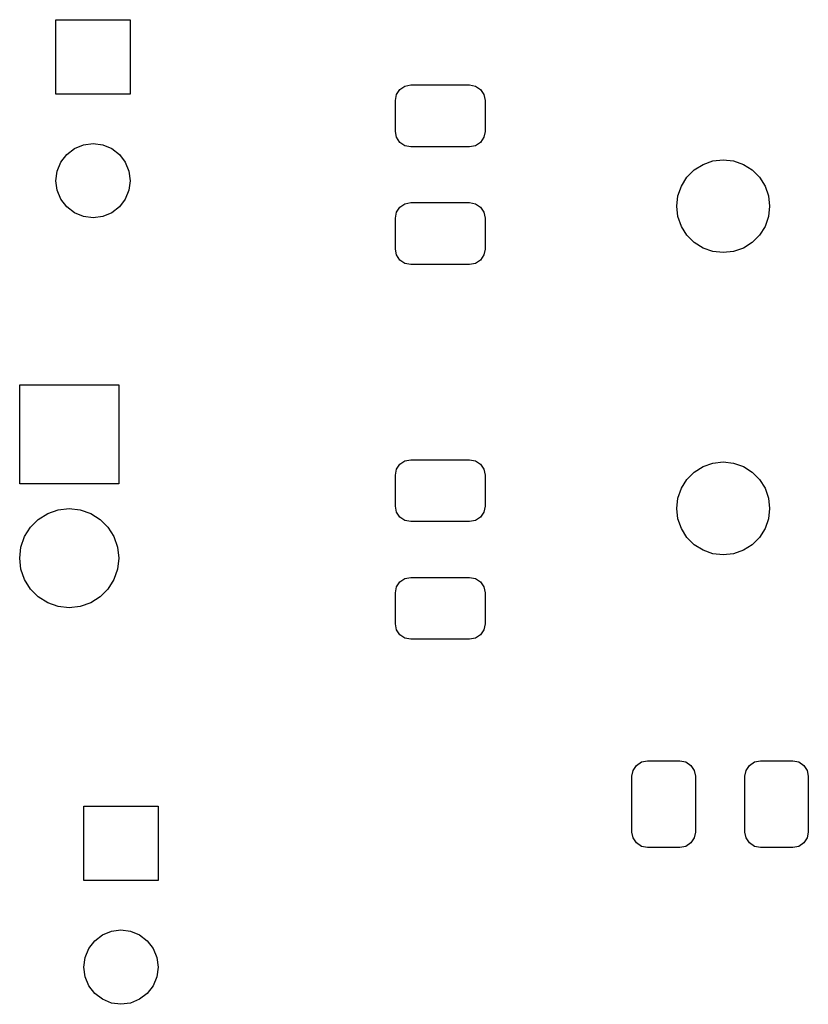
# Model space of a CAD drawing. Extents: x 44 to 145, y -86 to -26.
# Tile 2 of 10: x 70 to 83, y -84 to -68. Entities that reach past the tile are written whole.
import ezdxf

# ---------------------------------------------------------------- set-up
doc = ezdxf.new("R2010")
doc.units = 0
doc.layers.add('BLACK', color=7, linetype='CONTINUOUS')

msp = doc.modelspace()

# ---------------------------------------------------------------- linework, layer by layer
at = {"layer": 'BLACK', "linetype": 'CONTINUOUS'}
for p, q in [((70.5, -68.8), (70.5, -67.6)), ((70.5, -67.6), (71.7, -67.6)), ((71.7, -67.6), (71.7, -68.8)), ((76.056223, -68.727223), (76.137329, -68.67303)), ((76.137329, -68.67303), (76.233, -68.654)), ((76.233, -68.654), (77.183, -68.654)), ((77.183, -68.654), (77.278671, -68.67303)), ((77.278671, -68.67303), (77.359777, -68.727223)), ((71.7, -68.8), (70.5, -68.8)), ((75.983, -68.904), (76.00203, -68.808329)), ((76.00203, -68.808329), (76.056223, -68.727223)), ((77.359777, -68.727223), (77.41397, -68.808329)), ((77.41397, -68.808329), (77.433, -68.904)), ((75.983, -69.404), (75.983, -68.904)), ((77.433, -68.904), (77.433, -69.404)), ((76.00203, -69.499671), (75.983, -69.404)), ((77.433, -69.404), (77.41397, -69.499671)), ((70.8, -69.680385), (70.944709, -69.620445)), ((70.944709, -69.620445), (71.1, -69.6)), ((71.1, -69.6), (71.255291, -69.620445)), ((71.255291, -69.620445), (71.4, -69.680385)), ((76.056223, -69.580777), (76.00203, -69.499671)), ((76.137329, -69.63497), (76.056223, -69.580777)), ((76.233, -69.654), (76.137329, -69.63497)), ((77.278671, -69.63497), (77.183, -69.654)), ((77.359777, -69.580777), (77.278671, -69.63497)), ((77.41397, -69.499671), (77.359777, -69.580777)), ((70.580385, -69.9), (70.675736, -69.775736)), ((70.675736, -69.775736), (70.8, -69.680385)), ((71.4, -69.680385), (71.524264, -69.775736)), ((71.524264, -69.775736), (71.619615, -69.9)), ((77.183, -69.654), (76.233, -69.654)), ((70.520445, -70.044709), (70.580385, -69.9)), ((71.619615, -69.9), (71.679555, -70.044709)), ((80.812383, -70.025626), (80.954587, -69.936273)), ((80.954587, -69.936273), (81.113109, -69.880804)), ((81.113109, -69.880804), (81.28, -69.862)), ((81.28, -69.862), (81.446891, -69.880804)), ((81.446891, -69.880804), (81.605413, -69.936273)), ((81.605413, -69.936273), (81.747617, -70.025626)), ((70.5, -70.2), (70.520445, -70.044709)), ((71.679555, -70.044709), (71.7, -70.2)), ((80.693626, -70.144383), (80.812383, -70.025626)), ((81.747617, -70.025626), (81.866374, -70.144383)), ((70.520445, -70.355291), (70.5, -70.2)), ((71.7, -70.2), (71.679555, -70.355291)), ((80.604273, -70.286587), (80.693626, -70.144383)), ((81.866374, -70.144383), (81.955727, -70.286587)), ((70.580385, -70.5), (70.520445, -70.355291)), ((71.679555, -70.355291), (71.619615, -70.5)), ((80.548804, -70.445109), (80.604273, -70.286587)), ((81.955727, -70.286587), (82.011196, -70.445109)), ((70.675736, -70.624264), (70.580385, -70.5)), ((71.619615, -70.5), (71.524264, -70.624264)), ((76.056223, -70.627223), (76.137329, -70.57303)), ((76.137329, -70.57303), (76.233, -70.554)), ((76.233, -70.554), (77.183, -70.554)), ((77.183, -70.554), (77.278671, -70.57303)), ((77.278671, -70.57303), (77.359777, -70.627223)), ((80.53, -70.612), (80.548804, -70.445109)), ((82.011196, -70.445109), (82.03, -70.612)), ((70.8, -70.719615), (70.675736, -70.624264)), ((70.944709, -70.779555), (70.8, -70.719615)), ((71.4, -70.719615), (71.255291, -70.779555)), ((71.524264, -70.624264), (71.4, -70.719615)), ((75.983, -70.804), (76.00203, -70.708329)), ((76.00203, -70.708329), (76.056223, -70.627223)), ((77.359777, -70.627223), (77.41397, -70.708329)), ((77.41397, -70.708329), (77.433, -70.804)), ((80.548804, -70.778891), (80.53, -70.612)), ((82.03, -70.612), (82.011196, -70.778891)), ((71.1, -70.8), (70.944709, -70.779555)), ((71.255291, -70.779555), (71.1, -70.8)), ((75.983, -71.304), (75.983, -70.804)), ((77.433, -70.804), (77.433, -71.304)), ((80.604273, -70.937413), (80.548804, -70.778891)), ((82.011196, -70.778891), (81.955727, -70.937413)), ((80.693626, -71.079617), (80.604273, -70.937413)), ((81.955727, -70.937413), (81.866374, -71.079617)), ((80.812383, -71.198374), (80.693626, -71.079617)), ((80.954587, -71.287727), (80.812383, -71.198374)), ((81.747617, -71.198374), (81.605413, -71.287727)), ((81.866374, -71.079617), (81.747617, -71.198374)), ((76.00203, -71.399671), (75.983, -71.304)), ((77.433, -71.304), (77.41397, -71.399671)), ((81.113109, -71.343196), (80.954587, -71.287727)), ((81.28, -71.362), (81.113109, -71.343196)), ((81.446891, -71.343196), (81.28, -71.362)), ((81.605413, -71.287727), (81.446891, -71.343196)), ((76.056223, -71.480777), (76.00203, -71.399671)), ((76.137329, -71.53497), (76.056223, -71.480777)), ((76.233, -71.554), (76.137329, -71.53497)), ((77.278671, -71.53497), (77.183, -71.554)), ((77.359777, -71.480777), (77.278671, -71.53497)), ((77.41397, -71.399671), (77.359777, -71.480777)), ((77.183, -71.554), (76.233, -71.554)), ((69.9136, -75.095), (69.9136, -73.495)), ((69.9136, -73.495), (71.5136, -73.495)), ((71.5136, -73.495), (71.5136, -75.095)), ((76.056223, -74.779223), (76.137329, -74.72503)), ((76.137329, -74.72503), (76.233, -74.706)), ((76.233, -74.706), (77.183, -74.706)), ((77.183, -74.706), (77.278671, -74.72503)), ((77.278671, -74.72503), (77.359777, -74.779223)), ((75.983, -74.956), (76.00203, -74.860329)), ((76.00203, -74.860329), (76.056223, -74.779223)), ((77.359777, -74.779223), (77.41397, -74.860329)), ((77.41397, -74.860329), (77.433, -74.956)), ((80.812383, -74.905626), (80.954587, -74.816273)), ((80.954587, -74.816273), (81.113109, -74.760804)), ((81.113109, -74.760804), (81.28, -74.742)), ((81.28, -74.742), (81.446891, -74.760804)), ((81.446891, -74.760804), (81.605413, -74.816273)), ((81.605413, -74.816273), (81.747617, -74.905626)), ((75.983, -75.456), (75.983, -74.956)), ((77.433, -74.956), (77.433, -75.456)), ((80.604273, -75.166587), (80.693626, -75.024383)), ((80.693626, -75.024383), (80.812383, -74.905626)), ((81.747617, -74.905626), (81.866374, -75.024383)), ((81.866374, -75.024383), (81.955727, -75.166587)), ((71.5136, -75.095), (69.9136, -75.095)), ((80.548804, -75.325109), (80.604273, -75.166587)), ((81.955727, -75.166587), (82.011196, -75.325109)), ((80.53, -75.492), (80.548804, -75.325109)), ((82.011196, -75.325109), (82.03, -75.492)), ((70.366493, -75.574225), (70.535583, -75.515058)), ((70.535583, -75.515058), (70.7136, -75.495)), ((70.7136, -75.495), (70.891617, -75.515058)), ((70.891617, -75.515058), (71.060707, -75.574225)), ((76.00203, -75.551671), (75.983, -75.456)), ((77.433, -75.456), (77.41397, -75.551671)), ((80.548804, -75.658891), (80.53, -75.492)), ((82.03, -75.492), (82.011196, -75.658891)), ((70.088135, -75.796208), (70.214808, -75.669535)), ((70.214808, -75.669535), (70.366493, -75.574225)), ((71.060707, -75.574225), (71.212392, -75.669535)), ((71.212392, -75.669535), (71.339065, -75.796208)), ((76.056223, -75.632777), (76.00203, -75.551671)), ((76.137329, -75.68697), (76.056223, -75.632777)), ((77.359777, -75.632777), (77.278671, -75.68697)), ((77.41397, -75.551671), (77.359777, -75.632777)), ((80.604273, -75.817413), (80.548804, -75.658891)), ((82.011196, -75.658891), (81.955727, -75.817413)), ((69.992825, -75.947893), (70.088135, -75.796208)), ((71.339065, -75.796208), (71.434375, -75.947893)), ((76.233, -75.706), (76.137329, -75.68697)), ((77.183, -75.706), (76.233, -75.706)), ((77.278671, -75.68697), (77.183, -75.706)), ((80.693626, -75.959617), (80.604273, -75.817413)), ((81.955727, -75.817413), (81.866374, -75.959617)), ((69.933658, -76.116983), (69.992825, -75.947893)), ((71.434375, -75.947893), (71.493542, -76.116983)), ((80.812383, -76.078374), (80.693626, -75.959617)), ((81.866374, -75.959617), (81.747617, -76.078374)), ((69.9136, -76.295), (69.933658, -76.116983)), ((71.493542, -76.116983), (71.5136, -76.295)), ((80.954587, -76.167727), (80.812383, -76.078374)), ((81.747617, -76.078374), (81.605413, -76.167727)), ((69.933658, -76.473017), (69.9136, -76.295)), ((71.5136, -76.295), (71.493542, -76.473017)), ((81.113109, -76.223196), (80.954587, -76.167727)), ((81.28, -76.242), (81.113109, -76.223196)), ((81.446891, -76.223196), (81.28, -76.242)), ((81.605413, -76.167727), (81.446891, -76.223196)), ((69.992825, -76.642107), (69.933658, -76.473017)), ((71.493542, -76.473017), (71.434375, -76.642107)), ((76.056223, -76.679223), (76.137329, -76.62503)), ((76.137329, -76.62503), (76.233, -76.606)), ((76.233, -76.606), (77.183, -76.606)), ((77.183, -76.606), (77.278671, -76.62503)), ((77.278671, -76.62503), (77.359777, -76.679223)), ((70.088135, -76.793792), (69.992825, -76.642107)), ((70.214808, -76.920465), (70.088135, -76.793792)), ((71.339065, -76.793792), (71.212392, -76.920465)), ((71.434375, -76.642107), (71.339065, -76.793792)), ((75.983, -76.856), (76.00203, -76.760329)), ((76.00203, -76.760329), (76.056223, -76.679223)), ((77.359777, -76.679223), (77.41397, -76.760329)), ((77.41397, -76.760329), (77.433, -76.856)), ((70.366493, -77.015775), (70.214808, -76.920465)), ((71.212392, -76.920465), (71.060707, -77.015775)), ((75.983, -77.356), (75.983, -76.856)), ((77.433, -76.856), (77.433, -77.356)), ((70.535583, -77.074942), (70.366493, -77.015775)), ((70.7136, -77.095), (70.535583, -77.074942)), ((70.891617, -77.074942), (70.7136, -77.095)), ((71.060707, -77.015775), (70.891617, -77.074942)), ((76.00203, -77.451671), (75.983, -77.356)), ((77.433, -77.356), (77.41397, -77.451671)), ((76.056223, -77.532777), (76.00203, -77.451671)), ((76.137329, -77.58697), (76.056223, -77.532777)), ((76.233, -77.606), (76.137329, -77.58697)), ((77.278671, -77.58697), (77.183, -77.606)), ((77.359777, -77.532777), (77.278671, -77.58697)), ((77.41397, -77.451671), (77.359777, -77.532777)), ((77.183, -77.606), (76.233, -77.606)), ((79.82403, -79.722329), (79.878223, -79.641223)), ((79.878223, -79.641223), (79.959329, -79.58703)), ((79.959329, -79.58703), (80.055, -79.568)), ((80.055, -79.568), (80.58, -79.568)), ((80.58, -79.568), (80.675671, -79.58703)), ((80.675671, -79.58703), (80.756777, -79.641223)), ((80.756777, -79.641223), (80.81097, -79.722329)), ((81.64903, -79.722329), (81.703223, -79.641223)), ((81.703223, -79.641223), (81.784329, -79.58703)), ((81.784329, -79.58703), (81.88, -79.568)), ((81.88, -79.568), (82.405, -79.568)), ((82.405, -79.568), (82.500671, -79.58703)), ((82.500671, -79.58703), (82.581777, -79.641223)), ((82.581777, -79.641223), (82.63597, -79.722329)), ((79.805, -79.818), (79.82403, -79.722329)), ((79.805, -80.718), (79.805, -79.818)), ((80.81097, -79.722329), (80.83, -79.818)), ((80.83, -79.818), (80.83, -80.718)), ((81.63, -79.818), (81.64903, -79.722329)), ((81.63, -80.718), (81.63, -79.818)), ((82.63597, -79.722329), (82.655, -79.818)), ((82.655, -79.818), (82.655, -80.718)), ((70.95, -81.5), (70.95, -80.3)), ((70.95, -80.3), (72.15, -80.3)), ((72.15, -80.3), (72.15, -81.5)), ((79.82403, -80.813671), (79.805, -80.718)), ((80.83, -80.718), (80.81097, -80.813671)), ((81.64903, -80.813671), (81.63, -80.718)), ((82.655, -80.718), (82.63597, -80.813671)), ((79.878223, -80.894777), (79.82403, -80.813671)), ((79.959329, -80.94897), (79.878223, -80.894777)), ((80.756777, -80.894777), (80.675671, -80.94897)), ((80.81097, -80.813671), (80.756777, -80.894777)), ((81.703223, -80.894777), (81.64903, -80.813671)), ((81.784329, -80.94897), (81.703223, -80.894777)), ((82.581777, -80.894777), (82.500671, -80.94897)), ((82.63597, -80.813671), (82.581777, -80.894777)), ((80.055, -80.968), (79.959329, -80.94897)), ((80.58, -80.968), (80.055, -80.968)), ((80.675671, -80.94897), (80.58, -80.968)), ((81.88, -80.968), (81.784329, -80.94897)), ((82.405, -80.968), (81.88, -80.968)), ((82.500671, -80.94897), (82.405, -80.968)), ((72.15, -81.5), (70.95, -81.5)), ((71.25, -82.380385), (71.394709, -82.320445)), ((71.394709, -82.320445), (71.55, -82.3)), ((71.55, -82.3), (71.705291, -82.320445)), ((71.705291, -82.320445), (71.85, -82.380385)), ((71.030385, -82.6), (71.125736, -82.475736)), ((71.125736, -82.475736), (71.25, -82.380385)), ((71.85, -82.380385), (71.974264, -82.475736)), ((71.974264, -82.475736), (72.069615, -82.6)), ((70.970445, -82.744709), (71.030385, -82.6)), ((72.069615, -82.6), (72.129555, -82.744709)), ((70.95, -82.9), (70.970445, -82.744709)), ((72.129555, -82.744709), (72.15, -82.9)), ((70.970445, -83.055291), (70.95, -82.9)), ((72.15, -82.9), (72.129555, -83.055291)), ((71.030385, -83.2), (70.970445, -83.055291)), ((72.129555, -83.055291), (72.069615, -83.2)), ((71.125736, -83.324264), (71.030385, -83.2)), ((72.069615, -83.2), (71.974264, -83.324264)), ((71.25, -83.419615), (71.125736, -83.324264)), ((71.394709, -83.479555), (71.25, -83.419615)), ((71.85, -83.419615), (71.705291, -83.479555)), ((71.974264, -83.324264), (71.85, -83.419615)), ((71.55, -83.5), (71.394709, -83.479555)), ((71.705291, -83.479555), (71.55, -83.5))]:
    msp.add_line(p, q, dxfattribs=at)

doc.saveas('drawing.dxf')
